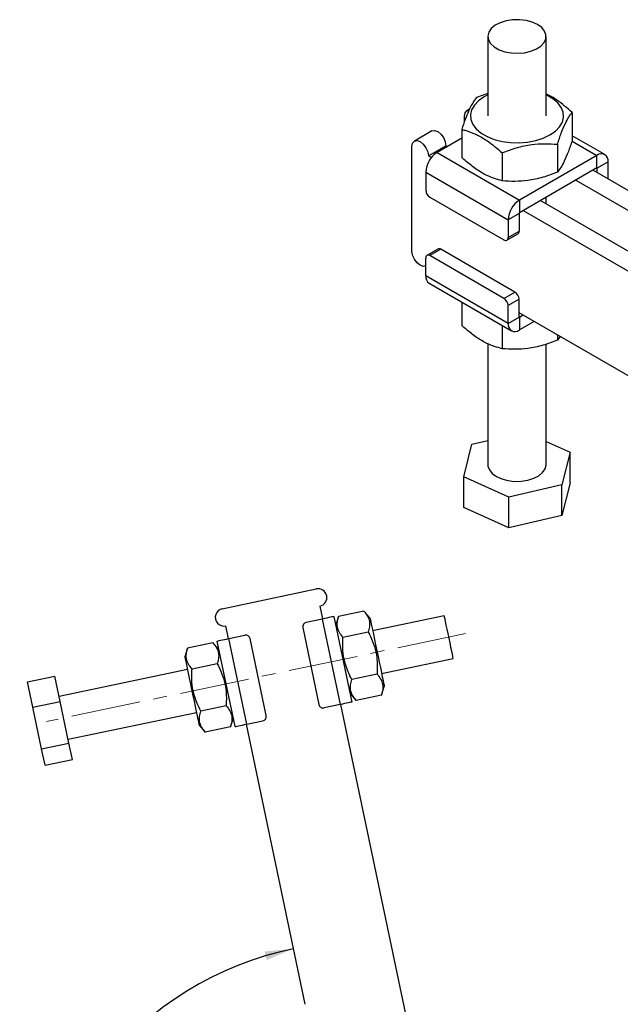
# Model space of a CAD drawing. Header units: millimetres. Extents: x 43 to 401, y 20 to 284.
# Tile 18 of 20: x 253 to 321, y 149 to 261. Entities that reach past the tile are written whole.
import ezdxf

# ---------------------------------------------------------------- set-up
doc = ezdxf.new("R2010")
doc.units = ezdxf.units.MM
doc.linetypes.add('CENTERX2', pattern=[20.32, 12.7, -2.54, 2.54, -2.54])
doc.layers.add('FORMATO', color=179, linetype='Continuous')
doc.styles.add('SLDTEXTSTYLE0', font='TXT', dxfattribs={"width": 0.75})
doc.dimstyles.new('SLDDIMSTYLE5', dxfattribs={"dimtxt": 3.5, "dimasz": 3.302, "dimexe": 0, "dimexo": 0.0625, "dimgap": 0.875, "dimtad": 1, "dimdec": 4, "dimlfac": 2, "dimzin": 12, "dimdsep": 46, "dimtxsty": 'SLDTEXTSTYLE0', "dimsah": 1, "dimcen": 0.09, "dimadec": 0, "dimazin": 3, "dimtfac": 1, "dimtdec": 0, "dimtofl": 0, "dimtmove": 0, "dimatfit": 3, "dimfxl": 0, "dimfrac": 2, "dimtolj": 1, "dimtzin": 12, "dimarcsym": 0})

# ---------------------------------------------------------------- blocks, each defined once
blk = doc.blocks.new('_D_11')
at = {"layer": 'FORMATO'}
blk.add_line((276.43, 117.74), (252.61, 117.74), dxfattribs=at)
blk.add_arc((291.79, 117.74), 38.18, 101.8498, 180, dxfattribs=at)
for points in [[(283.95, 155.11), (280.63, 154.78), (280.88, 153.8)], [(253.61, 117.74), (254.26, 121.02), (253.25, 121.06)]]:
    blk.add_solid(points, dxfattribs=at)
at = {"layer": 'FORMATO', "insert": (254.98, 139.65), "char_height": 3.5, "attachment_point": 1, "rotation": 54.5287, "style": 'SLDTEXTSTYLE0'}
blk.add_mtext('78°', dxfattribs=at)

msp = doc.modelspace()

# ---------------------------------------------------------------- linework, layer by layer
at = {"color": 7, "linetype": 'Continuous', "lineweight": 25}
for p, q in [((306.184569, 259.489481), (306.184232, 250.398855)), ((312.850898, 250.398608), (312.851235, 259.489233)), ((306.184324, 252.953993), (304.890728, 252.49956)), ((303.506918, 249.74535), (303.506943, 250.384702)), ((304.09667, 251.176115), (303.783138, 250.995116)), ((315.83789, 250.805868), (315.83777, 247.591884)), ((299.776199, 248.68196), (297.77273, 247.525382)), ((303.197198, 248.850787), (303.197079, 245.636804)), ((319.579246, 245.971189), (315.83779, 248.13127)), ((297.496089, 234.939294), (297.496535, 246.914968)), ((299.382153, 245.82633), (301.385622, 246.982908)), ((303.19716, 247.838297), (300.372155, 246.207456)), ((301.385622, 246.982908), (301.550518, 246.887708)), ((314.144356, 247.157098), (314.144237, 243.943114)), ((299.382153, 245.82633), (299.721923, 245.630169)), ((300.372155, 246.207456), (309.800247, 240.764268)), ((307.824012, 246.179555), (307.823893, 242.965571)), ((318.662652, 245.880426), (309.800247, 240.764268)), ((318.662596, 244.437903), (318.662652, 245.880426)), ((319.958958, 245.13184), (318.709736, 244.410679)), ((319.958884, 243.199641), (319.958958, 245.13184)), ((299.075736, 243.962122), (299.075663, 241.920813)), ((299.075736, 243.962122), (308.503828, 238.518934)), ((318.662596, 244.437903), (309.800191, 239.321745)), ((318.238332, 244.19298), (350.485999, 225.575202)), ((318.709718, 243.920832), (318.709736, 244.410679)), ((316.234862, 243.036402), (350.324258, 223.355326)), ((299.547047, 241.104304), (308.032328, 236.205436)), ((309.800247, 240.764268), (309.800191, 239.321745)), ((312.227924, 240.723246), (352.533012, 217.45362)), ((312.850526, 240.363794), (312.850551, 241.08268)), ((309.75305, 239.240095), (308.503828, 238.518934)), ((309.75305, 239.240095), (309.752973, 237.198787)), ((310.224454, 239.566667), (350.529542, 216.297042)), ((308.503828, 238.518934), (308.503751, 236.477627)), ((308.365653, 236.172421), (309.614875, 236.893581)), ((308.503751, 236.477627), (309.752973, 237.198787)), ((300.462694, 235.162992), (299.213472, 234.441831)), ((300.79602, 235.129974), (299.546798, 234.408814)), ((308.032079, 229.509946), (299.546798, 234.408814)), ((309.281301, 230.231106), (300.79602, 235.129974)), ((299.075297, 232.095317), (299.075371, 234.136625)), ((308.503386, 226.652131), (299.075297, 232.095317)), ((299.455009, 231.255968), (308.883098, 225.812782)), ((308.032079, 229.509946), (309.281301, 230.231106)), ((303.196464, 229.095887), (303.196366, 226.421288)), ((309.752685, 229.414598), (308.503463, 228.693437)), ((309.752608, 227.373291), (309.752685, 229.414598)), ((308.503386, 226.652131), (308.503463, 228.693437)), ((341.101007, 209.764553), (309.752628, 227.863139)), ((310.224012, 227.590991), (309.799748, 227.346069)), ((308.503386, 226.652131), (309.752608, 227.373291)), ((309.799748, 227.346069), (309.799695, 225.903544)), ((311.473331, 226.869713), (309.799695, 225.903544)), ((307.823278, 226.424655), (307.82318, 223.750057)), ((306.183266, 224.333991), (306.182749, 210.498083)), ((312.849416, 210.497836), (312.849929, 224.282032)), ((314.143549, 225.328096), (314.143524, 224.727598)), ((314.444071, 225.154593), (314.143524, 224.727598)), ((304.367211, 212.829166), (306.182853, 213.250406)), ((312.849515, 213.146129), (315.587368, 211.906537)), ((303.444801, 209.08938), (304.367211, 212.829166)), ((315.587368, 211.906537), (314.664958, 208.166752)), ((315.587238, 208.422705), (315.587368, 211.906537)), ((303.444671, 205.605548), (303.444801, 209.08938)), ((308.593674, 206.758173), (303.444801, 209.08938)), ((314.664958, 208.166752), (308.593674, 206.758173)), ((315.587238, 208.422705), (314.664828, 204.68292)), ((314.664828, 204.68292), (314.664958, 208.166752)), ((308.593544, 203.274341), (308.593674, 206.758173)), ((308.593544, 203.274341), (303.444671, 205.605548)), ((314.664828, 204.68292), (308.593544, 203.274341)), ((275.791045, 194.003866), (286.556629, 196.262674)), ((286.967321, 194.305295), (287.27534, 192.837258)), ((287.226405, 192.826991), (285.391363, 192.441968)), ((287.226405, 192.826991), (289.279865, 183.040095)), ((288.572103, 193.109342), (290.625563, 183.322446)), ((289.103869, 193.126378), (288.777449, 192.130653)), ((291.993093, 193.732587), (289.103869, 193.126378)), ((292.692207, 192.952038), (291.993093, 193.732587)), ((301.172283, 193.198641), (293.000226, 191.484002)), ((276.509756, 190.578451), (276.201736, 192.046487)), ((285.004691, 191.849948), (286.852805, 183.041745)), ((276.55869, 190.588718), (278.393733, 190.973745)), ((278.61215, 180.801825), (276.55869, 190.588718)), ((280.833865, 181.778868), (278.985751, 190.587071)), ((292.496959, 191.331138), (289.607735, 190.724929)), ((271.830001, 189.502021), (271.503581, 188.506295)), ((274.719225, 190.10823), (271.830001, 189.502021)), ((275.418339, 189.327681), (274.719225, 190.10823)), ((277.266452, 180.519474), (275.212992, 190.30637)), ((294.026956, 186.590554), (302.199012, 188.305193)), ((271.811599, 187.038263), (257.131258, 183.95807)), ((275.22309, 187.706781), (272.333866, 187.100572)), ((253.512377, 185.622392), (256.644182, 186.279499)), ((257.249188, 183.396009), (256.644182, 186.279499)), ((293.504689, 186.528244), (290.615466, 185.922035)), ((254.117381, 182.738901), (253.512377, 185.622392)), ((294.008555, 184.126796), (294.334975, 185.122521)), ((290.420217, 184.301135), (291.119331, 183.520587)), ((294.008555, 184.126796), (291.119331, 183.520587)), ((254.117381, 182.738901), (257.249188, 183.396009)), ((255.117823, 177.970753), (254.117381, 182.738901)), ((258.24963, 178.627861), (257.249188, 183.396009)), ((276.230821, 182.903887), (273.341597, 182.297678)), ((289.279865, 183.040095), (287.444823, 182.655071)), ((289.3288, 183.050365), (298.107341, 141.21139)), ((258.157987, 179.064625), (272.838329, 182.144814)), ((276.734686, 180.502438), (277.061106, 181.498164)), ((273.146348, 180.676778), (273.845462, 179.896229)), ((276.734686, 180.502438), (273.845462, 179.896229)), ((285.288297, 148.739479), (278.563216, 180.791558)), ((278.61215, 180.801825), (280.447193, 181.186849)), ((255.117823, 177.970753), (258.24963, 178.627861)), ((258.645064, 176.743196), (258.24963, 178.627861)), ((255.513257, 176.086088), (255.117823, 177.970753)), ((255.513257, 176.086088), (258.645064, 176.743196))]:
    msp.add_line(p, q, dxfattribs=at)
at = {"color": 8, "linetype": 'Continuous', "lineweight": 25}
for p, q in [((315.814354, 247.524853), (318.662652, 245.880426)), ((318.662591, 244.437897), (318.709736, 244.410679)), ((309.799748, 227.346069), (309.75261, 227.373283))]:
    msp.add_line(p, q, dxfattribs=at)
at = {"color": 7, "linetype": 'Continuous', "lineweight": 25, "flags": 128}
for points in [[(312.817949, 259.217997), (312.837362, 259.664666), (312.677823, 260.101888), (312.34793, 260.506087), (311.86547, 260.855475), (311.256453, 261.131216), (310.55371, 261.318441), (309.795128, 261.407057), (309.021598, 261.392296), (308.274825, 261.274943), (307.595066, 261.06133), (307.018969, 260.762974), (306.577588, 260.395952), (306.29472, 259.980061), (306.185615, 259.537713), (306.256156, 259.092759), (306.50254, 258.669184), (306.911478, 258.289825), (307.460931, 257.975133), (308.121279, 257.742075), (308.856915, 257.603214), (309.628187, 257.566035), (310.393514, 257.632542), (311.111636, 257.799149), (311.743836, 258.05688), (312.25604, 258.391835), (312.620628, 258.785953), (312.817949, 259.217997)], [(306.18432, 252.802399), (305.74633, 252.576007), (305.117578, 252.138896), (304.638664, 251.642525), (304.325896, 251.103799), (304.189923, 250.541061), (304.235374, 249.97348), (304.460706, 249.420379), (304.858245, 248.900593), (305.41445, 248.431824), (306.110382, 248.030037), (306.922341, 247.708912), (307.822676, 247.479387), (308.780729, 247.349277), (309.763876, 247.323013), (310.738634, 247.401486), (311.671811, 247.582029), (312.531626, 247.85849), (313.2888, 248.221457), (313.917552, 248.658568), (314.396466, 249.154939), (314.709234, 249.693665), (314.845206, 250.256403), (314.799752, 250.823985), (314.57442, 251.377086), (314.176885, 251.896871), (313.62068, 252.365639), (312.924747, 252.767427), (312.850986, 252.802153)], [(303.506943, 250.384702), (303.578726, 250.759895), (303.783113, 250.995102), (304.01843, 251.057492)], [(299.776199, 248.68196), (300.082052, 248.741356), (300.442854, 248.615925), (300.803648, 248.324752), (301.109508, 247.912162), (301.313871, 247.44097), (301.385622, 246.982908)], [(297.496535, 246.914968), (297.568318, 247.290161), (297.772705, 247.525368), (298.078583, 247.584777), (298.439384, 247.459347), (298.800179, 247.168174), (299.106039, 246.755584), (299.310402, 246.284392), (299.382153, 245.82633)], [(299.075338, 233.224335), (298.799659, 233.180847), (298.438857, 233.306278), (298.078063, 233.597451), (297.772203, 234.010041), (297.56784, 234.481234), (297.496089, 234.939294)], [(306.182749, 210.498083), (306.196626, 210.322648), (306.356165, 209.885428), (306.686055, 209.48123), (307.168515, 209.131843), (307.777532, 208.856104), (308.480275, 208.668877), (309.23886, 208.580257), (310.012386, 208.595022), (310.75916, 208.712374), (311.438918, 208.925987), (312.015019, 209.224344), (312.456397, 209.591365), (312.739265, 210.007259), (312.848369, 210.449606), (312.849416, 210.497836)], [(288.572103, 193.109342), (288.546246, 193.103918), (288.469668, 193.087847), (288.345312, 193.061755), (288.177957, 193.026644), (287.974035, 192.983856), (287.741381, 192.935043), (287.488938, 192.882073), (287.226405, 192.826991)], [(292.692207, 192.952038), (292.704022, 192.895727), (292.739127, 192.728416), (292.796511, 192.454917), (292.874525, 192.083099), (292.970923, 191.623659), (293.082933, 191.089814), (293.207333, 190.496923), (293.340543, 189.862036), (293.47873, 189.203424), (293.617921, 188.540035), (293.754111, 187.890948), (293.883381, 187.274841), (294.002014, 186.709435), (294.106595, 186.210995), (294.194116, 185.793863), (294.262059, 185.470038), (294.308472, 185.248838), (294.332016, 185.136625), (294.334975, 185.122521)], [(301.172283, 193.198641), (301.174967, 193.185848), (301.198177, 193.07523), (301.244179, 192.855974), (301.310826, 192.538337), (301.394997, 192.137168), (301.49276, 191.671227), (301.599542, 191.162301), (301.710351, 190.634185), (301.820003, 190.111571), (301.923374, 189.618902), (302.015629, 189.179213), (302.092454, 188.813058), (302.150257, 188.537565), (302.186337, 188.36561), (302.199003, 188.305238), (302.199012, 188.305193)], [(275.212992, 190.30637), (275.23885, 190.311794), (275.315428, 190.327862), (275.439783, 190.353954), (275.607138, 190.389068), (275.811061, 190.431853), (276.043714, 190.480669), (276.296158, 190.533636), (276.55869, 190.588718)], [(271.503581, 188.506295), (271.515396, 188.449984), (271.5505, 188.282674), (271.607884, 188.009178), (271.685899, 187.63736), (271.782297, 187.17792), (271.894307, 186.644075), (272.018707, 186.05118), (272.151916, 185.416297), (272.290104, 184.757685), (272.429295, 184.094292), (272.565484, 183.445209), (272.694755, 182.829098), (272.813387, 182.263692), (272.917968, 181.765256), (273.00549, 181.348124), (273.073433, 181.024299), (273.119845, 180.803099), (273.14339, 180.690882), (273.146348, 180.676778)], [(290.625563, 183.322446), (290.599706, 183.317022), (290.523128, 183.300955), (290.398772, 183.274863), (290.231417, 183.239748), (290.027495, 183.196963), (289.794842, 183.148147), (289.542398, 183.095181), (289.279865, 183.040095)], [(277.266452, 180.519474), (277.29231, 180.524898), (277.368888, 180.540965), (277.493243, 180.567057), (277.660598, 180.602172), (277.864521, 180.64496), (278.097174, 180.693773), (278.349618, 180.746743), (278.61215, 180.801825)]]:
    msp.add_lwpolyline(points, dxfattribs=at)
at = {"color": 7, "linetype": 'Continuous', "lineweight": 25}
for centre, radius, start, end in [((301.890398, 243.833915), 2.81758, 122.60515143, 177.39200297), ((319.168705, 245.260063), 0.800588, 350.78375553, 129.2054248), ((318.680998, 244.415343), 0.029114, 350.78290857, 129.20449131), ((300.099137, 241.967359), 1.024532, 182.60392141, 237.39324426), ((311.318476, 238.390735), 2.817566, 122.60500238, 177.39215203), ((309.855395, 239.23544), 0.10245, 122.60462302, 177.39599302), ((309.450736, 237.151696), 0.305884, 302.45300175, 8.85600182), ((308.216365, 236.431029), 0.291139, 230.7926392, 9.2099797), ((299.362758, 234.183221), 0.29114, 50.79239282, 189.20948676), ((300.60072, 234.857386), 0.33533, 54.37988398, 114.30619704), ((299.976464, 231.997431), 0.906467, 173.80077625, 234.88212506), ((308.729216, 229.368055), 1.024527, 2.60378461, 57.39338105), ((307.479994, 228.646894), 1.024527, 2.60378461, 57.39338105), ((309.293642, 226.52391), 0.80059, 170.7839742, 309.20527339), ((309.781346, 227.368629), 0.029114, 170.78454824, 309.20470001), ((286.761975, 195.283982), 1, 281.84975441, 101.84975441), ((275.996391, 193.025176), 1, 101.84975441, 281.84975441), ((285.494036, 191.952622), 0.5, 101.84975441, 191.84975441), ((278.496406, 190.484399), 0.5, 11.84975441, 101.84975441), ((287.34215, 183.144417), 0.5, 191.84975441, 281.84975441), ((280.34452, 181.676194), 0.5, 281.84975441, 11.84975441)]:
    msp.add_arc(centre, radius, start, end, dxfattribs=at)
for points, knots in [([(304.890728, 252.49956), (304.743747, 252.302236), (304.446599, 251.903308), (304.006315, 251.042984), (303.58543, 250.006604), (303.327397, 249.238406), (303.197198, 248.850787)], [0, 0, 0, 0, 0.2646052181, 0.5349477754, 0.7653430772, 1, 1, 1, 1]), ([(315.83789, 250.805868), (315.259901, 251.294841), (314.299123, 252.107651), (313.278274, 252.737672), (312.870869, 252.893421), (312.850992, 252.90102)], [0, 0, 0, 0, 0.5895366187, 0.979973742, 1, 1, 1, 1]), ([(314.144356, 247.157098), (314.291349, 247.593149), (314.588521, 248.474707), (315.0288, 249.511588), (315.449683, 250.288815), (315.707699, 250.632467), (315.83789, 250.805868)], [0, 0, 0, 0, 0.26460479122, 0.53494783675, 0.76534299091, 1, 1, 1, 1]), ([(303.197198, 248.850787), (303.365105, 248.8071), (303.912555, 248.664662), (304.872423, 248.299259), (306.272571, 247.512386), (307.244949, 246.677024), (307.824012, 246.179555)], [0, 0, 0, 0, 0.1113116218, 0.3629252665, 0.6206138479, 1, 1, 1, 1]), ([(307.824012, 246.179555), (308.372578, 246.383762), (309.481605, 246.796604), (311.124765, 247.139026), (312.695508, 247.252388), (313.658466, 247.189055), (314.144356, 247.157098)], [0, 0, 0, 0, 0.2646049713, 0.5349476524, 0.7653430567, 1, 1, 1, 1]), ([(315.83777, 247.591884), (315.690778, 247.155833), (315.393606, 246.274274), (314.953326, 245.237394), (314.532444, 244.460166), (314.274427, 244.116514), (314.144237, 243.943114)], [0, 0, 0, 0, 0.2646048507, 0.5349478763, 0.7653430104, 1, 1, 1, 1]), ([(307.823893, 242.965571), (307.244817, 243.136726), (306.282232, 243.421234), (304.882522, 244.246879), (303.922112, 244.988263), (303.364978, 245.486618), (303.197079, 245.636804)], [0, 0, 0, 0, 0.3793842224, 0.630642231, 0.8886894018, 1, 1, 1, 1]), ([(314.144237, 243.943114), (313.595671, 243.738907), (312.486644, 243.326065), (310.843485, 242.983644), (309.272741, 242.870281), (308.309784, 242.933614), (307.823893, 242.965571)], [0, 0, 0, 0, 0.2646049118, 0.5349476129, 0.7653430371, 1, 1, 1, 1]), ([(307.82318, 223.750057), (307.244104, 223.921212), (306.281519, 224.205718), (304.881809, 225.031364), (303.921399, 225.772748), (303.364265, 226.271103), (303.196366, 226.421288)], [0, 0, 0, 0, 0.3793842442, 0.630642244, 0.8886894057, 1, 1, 1, 1]), ([(314.143524, 224.727598), (313.594958, 224.523391), (312.485931, 224.110549), (310.842772, 223.768127), (309.272028, 223.654764), (308.309071, 223.718099), (307.82318, 223.750057)], [0, 0, 0, 0, 0.2646049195, 0.5349475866, 0.7653429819, 1, 1, 1, 1]), ([(289.607735, 190.724929), (289.4567, 190.910844), (289.151357, 191.286706), (288.941003, 191.894381), (288.932265, 192.515638), (289.046319, 192.921558), (289.103869, 193.126378)], [0, 0, 0, 0, 0.2646049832, 0.5349478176, 0.7653433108, 1, 1, 1, 1]), ([(291.993093, 193.732587), (292.144127, 193.546672), (292.449471, 193.170811), (292.659825, 192.563134), (292.668563, 191.941883), (292.554508, 191.53596), (292.496959, 191.331138)], [0, 0, 0, 0, 0.2646049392, 0.5349477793, 0.7653429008, 1, 1, 1, 1]), ([(290.615466, 185.922035), (290.474295, 186.202319), (290.190644, 186.76549), (289.833963, 187.752949), (289.598186, 188.8956), (289.559121, 189.929028), (289.596477, 190.540618), (289.607735, 190.724929)], [0, 0, 0, 0, 0.1889640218, 0.3796823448, 0.630820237, 0.8887426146, 1, 1, 1, 1]), ([(292.496959, 191.331138), (292.581351, 191.166894), (292.856508, 190.631381), (293.23762, 189.670335), (293.483019, 188.532652), (293.554646, 187.474539), (293.521402, 186.844829), (293.504689, 186.528244)], [0, 0, 0, 0, 0.1112576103, 0.3627511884, 0.6203156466, 0.809115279, 1, 1, 1, 1]), ([(272.333866, 187.100572), (272.182832, 187.286487), (271.877488, 187.662349), (271.667135, 188.270024), (271.658396, 188.891281), (271.772451, 189.297201), (271.830001, 189.502021)], [0, 0, 0, 0, 0.264604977, 0.5349478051, 0.7653432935, 1, 1, 1, 1]), ([(274.719225, 190.10823), (274.870259, 189.922315), (275.175602, 189.546453), (275.385956, 188.938777), (275.394695, 188.317526), (275.28064, 187.911603), (275.22309, 187.706781)], [0, 0, 0, 0, 0.2646049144, 0.5349477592, 0.7653428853, 1, 1, 1, 1]), ([(273.341597, 182.297678), (273.200427, 182.577962), (272.916775, 183.141132), (272.560094, 184.128592), (272.324317, 185.271243), (272.285252, 186.304671), (272.322608, 186.916261), (272.333866, 187.100572)], [0, 0, 0, 0, 0.1889640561, 0.3796823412, 0.6308202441, 0.8887426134, 1, 1, 1, 1]), ([(275.22309, 187.706781), (275.307481, 187.542537), (275.582637, 187.007025), (275.963753, 186.04598), (276.20915, 184.908297), (276.280778, 183.850183), (276.247534, 183.220473), (276.230821, 182.903887)], [0, 0, 0, 0, 0.1112575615, 0.3627504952, 0.6203156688, 0.809114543, 1, 1, 1, 1]), ([(291.119331, 183.520587), (290.968297, 183.706502), (290.662953, 184.082363), (290.452599, 184.69004), (290.443861, 185.311291), (290.557916, 185.717214), (290.615466, 185.922035)], [0, 0, 0, 0, 0.2646049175, 0.5349477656, 0.7653428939, 1, 1, 1, 1]), ([(293.504689, 186.528244), (293.655724, 186.342329), (293.961068, 185.966468), (294.171422, 185.358792), (294.180159, 184.737536), (294.066105, 184.331615), (294.008555, 184.126796)], [0, 0, 0, 0, 0.2646050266, 0.5349478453, 0.7653433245, 1, 1, 1, 1]), ([(276.230821, 182.903887), (276.381855, 182.717972), (276.687199, 182.34211), (276.897552, 181.734435), (276.906291, 181.113178), (276.792236, 180.707258), (276.734686, 180.502438)], [0, 0, 0, 0, 0.264604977, 0.5349478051, 0.7653432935, 1, 1, 1, 1]), ([(273.845462, 179.896229), (273.694428, 180.082144), (273.389085, 180.458006), (273.178731, 181.065682), (273.169992, 181.686933), (273.284047, 182.092856), (273.341597, 182.297678)], [0, 0, 0, 0, 0.2646049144, 0.5349477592, 0.7653428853, 1, 1, 1, 1])]:
    msp.add_open_spline(points, degree=3, knots=knots, dxfattribs=at)
at = {"layer": 'FORMATO', "linetype": 'CENTERX2', "lineweight": 18, "ltscale": 0.625}
msp.add_line((303.643027, 191.16261), (255.687244, 181.100656), dxfattribs=at)

# ---------------------------------------------------------------- dimensions: what is measured, and where the dimension line sits
at = {"layer": 'FORMATO'}
dim = msp.add_angular_dim_2l(base=(262.153157, 141.805712), line1=((276.201737, 192.046486), (285.288297, 148.739479)), line2=((277.430105, 117.739772), (292.430105, 117.739772)), dimstyle='SLDDIMSTYLE5', dxfattribs=at)
dim.commit()
dim.dimension.update_dxf_attribs({"geometry": '_D_11', "text_midpoint": (260.699063, 139.89509), "dimtype": 162})

doc.saveas('drawing.dxf')
